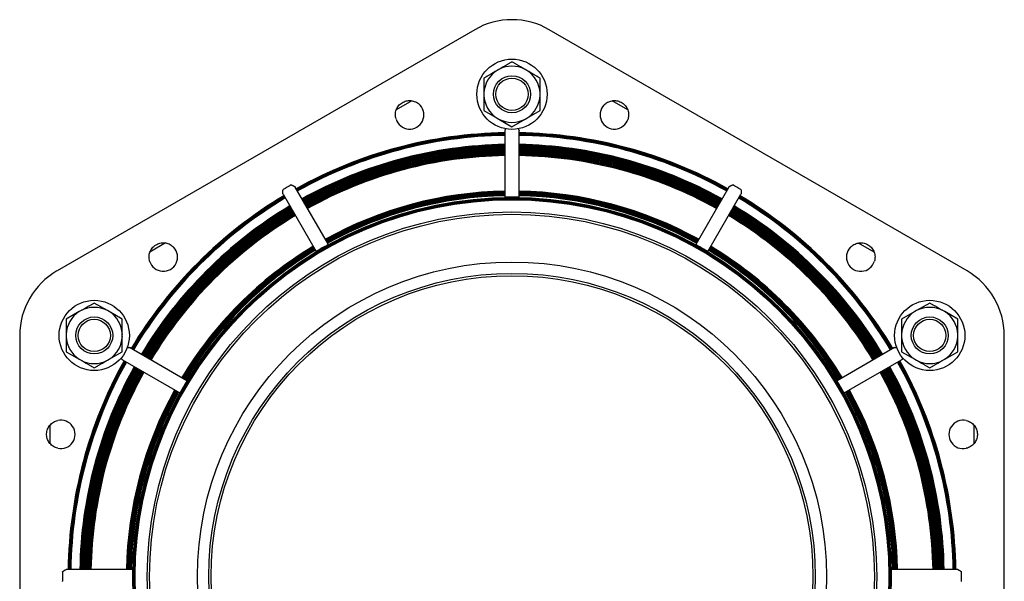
# Model space of a CAD drawing. Header units: millimetres. Extents: x -128 to 4212, y -144 to 1128.
# Tile 2 of 12: x -128 to 292, y 365 to 605. Entities that reach past the tile are written whole.
import ezdxf

# ---------------------------------------------------------------- set-up
doc = ezdxf.new("R2010")
doc.units = ezdxf.units.MM
doc.layers.add('DETAIL', color=2, linetype='Continuous')

msp = doc.modelspace()

# ---------------------------------------------------------------- linework, layer by layer
at = {"layer": 'DETAIL'}
for p, q in [((66.34, 600.47), (-112.06, 497.48)), ((276.58, 497.46), (98.18, 600.47)), ((76.63, 583.51), (75.87, 583.07)), ((88.63, 583.07), (87.87, 583.51)), ((70.26, 579.82), (70.26, 573.34)), ((94.25, 573.34), (94.25, 579.82)), ((70.26, 573.34), (70.26, 572.46)), ((70.26, 572.46), (70.26, 565.97)), ((94.25, 572.46), (94.25, 573.34)), ((94.25, 565.97), (94.25, 572.46)), ((39.53, 570.12), (32.84, 566.26)), ((131.68, 566.25), (124.98, 570.12)), ((70.26, 565.97), (75.87, 562.73)), ((88.63, 562.73), (94.25, 565.97)), ((75.87, 562.73), (76.63, 562.29)), ((76.63, 562.29), (82.25, 559.05)), ((82.25, 559.05), (87.87, 562.29)), ((87.87, 562.29), (88.63, 562.73)), ((79.26, 557.27), (79.26, 528.97)), ((85.26, 528.97), (85.26, 557.27)), ((-15.53, 530.27), (-1.38, 505.76)), ((3.82, 508.76), (-10.33, 533.27)), ((174.85, 533.27), (160.7, 508.75)), ((165.89, 505.75), (180.04, 530.27)), ((-65.67, 509.38), (-72.38, 505.51)), ((236.89, 505.51), (230.2, 509.37)), ((-90.53, 480.51), (-96.15, 483.75)), ((260.65, 483.75), (255.04, 480.51)), ((-102.53, 480.07), (-108.14, 476.82)), ((-101.77, 480.51), (-102.53, 480.07)), ((-89.77, 480.07), (-90.53, 480.51)), ((-84.16, 476.82), (-89.77, 480.07)), ((254.28, 480.07), (248.66, 476.82)), ((255.04, 480.51), (254.28, 480.07)), ((267.03, 480.07), (266.27, 480.51)), ((272.65, 476.82), (267.03, 480.07)), ((-108.14, 476.82), (-108.14, 470.34)), ((-84.16, 470.34), (-84.16, 476.82)), ((248.66, 476.82), (248.66, 470.34)), ((272.65, 470.34), (272.65, 476.82)), ((-127.98, 469.91), (-127.99, 263.91)), ((-108.14, 470.34), (-108.14, 469.46)), ((-108.14, 469.46), (-108.14, 462.97)), ((-84.16, 469.46), (-84.16, 470.34)), ((-84.16, 462.97), (-84.16, 469.46)), ((248.66, 470.34), (248.66, 469.46)), ((248.66, 469.46), (248.66, 462.97)), ((272.65, 469.46), (272.65, 470.34)), ((272.65, 462.97), (272.65, 469.46)), ((292.49, 263.89), (292.5, 469.89)), ((-108.14, 462.97), (-102.53, 459.73)), ((-89.77, 459.73), (-84.16, 462.97)), ((-56.6, 450.54), (-81.11, 464.69)), ((245.63, 464.68), (221.11, 450.53)), ((248.66, 462.97), (254.28, 459.73)), ((267.03, 459.73), (272.65, 462.97)), ((-102.53, 459.73), (-101.77, 459.29)), ((-90.53, 459.29), (-89.77, 459.73)), ((-84.11, 459.5), (-59.6, 445.34)), ((224.11, 445.33), (248.63, 459.48)), ((254.28, 459.73), (255.04, 459.29)), ((266.27, 459.29), (267.03, 459.73)), ((-115.11, 431.51), (-115.11, 423.79)), ((279.61, 423.76), (279.61, 431.5)), ((-79.82, 369.91), (-108.12, 369.91)), ((272.63, 369.89), (244.32, 369.89))]:
    msp.add_line(p, q, dxfattribs=at)
at = {"layer": 'DETAIL', "flags": 128}
for points in [[(82.25, 586.75), (81.99, 586.6), (81.74, 586.45), (81.49, 586.31), (81.24, 586.17), (81, 586.02), (80.75, 585.88), (80.51, 585.75), (80.27, 585.61), (80.04, 585.47), (79.8, 585.34), (79.57, 585.2), (79.34, 585.07), (79.11, 584.94), (78.88, 584.8), (78.66, 584.67), (78.43, 584.54), (78.2, 584.41), (77.98, 584.28), (77.75, 584.15), (77.53, 584.02), (77.31, 583.89), (77.08, 583.76), (76.86, 583.64), (76.63, 583.51)], [(87.87, 583.51), (87.64, 583.64), (87.42, 583.76), (87.2, 583.89), (86.97, 584.02), (86.75, 584.15), (86.52, 584.28), (86.3, 584.41), (86.07, 584.54), (85.85, 584.67), (85.62, 584.8), (85.39, 584.94), (85.16, 585.07), (84.93, 585.2), (84.7, 585.34), (84.46, 585.47), (84.23, 585.61), (83.99, 585.75), (83.75, 585.88), (83.51, 586.02), (83.26, 586.17), (83.01, 586.31), (82.76, 586.45), (82.51, 586.6), (82.25, 586.75)], [(75.87, 583.07), (75.65, 582.94), (75.43, 582.81), (75.2, 582.68), (74.98, 582.55), (74.75, 582.42), (74.53, 582.29), (74.3, 582.16), (74.08, 582.03), (73.85, 581.9), (73.63, 581.77), (73.4, 581.64), (73.17, 581.5), (72.94, 581.37), (72.7, 581.24), (72.47, 581.1), (72.23, 580.97), (72, 580.83), (71.76, 580.69), (71.51, 580.55), (71.27, 580.41), (71.02, 580.26), (70.77, 580.12), (70.51, 579.97), (70.26, 579.82)], [(94.25, 579.82), (93.99, 579.97), (93.73, 580.12), (93.48, 580.26), (93.24, 580.41), (92.99, 580.55), (92.75, 580.69), (92.51, 580.83), (92.27, 580.97), (92.03, 581.1), (91.8, 581.24), (91.57, 581.37), (91.34, 581.5), (91.11, 581.64), (90.88, 581.77), (90.65, 581.9), (90.42, 582.03), (90.2, 582.16), (89.97, 582.29), (89.75, 582.42), (89.53, 582.55), (89.3, 582.68), (89.08, 582.81), (88.85, 582.94), (88.63, 583.07)], [(32.72, 562.33), (32.59, 562.81), (32.5, 563.3), (32.46, 563.8), (32.45, 564.3), (32.49, 564.79), (32.56, 565.28), (32.68, 565.76), (32.83, 566.23), (33.02, 566.69), (33.25, 567.12), (33.51, 567.54), (33.8, 567.94), (34.13, 568.31), (34.49, 568.66), (34.87, 568.98), (35.29, 569.26), (35.72, 569.51), (36.17, 569.72), (36.64, 569.9), (37.12, 570.03), (37.6, 570.13), (38.1, 570.18), (38.59, 570.2), (39.08, 570.18), (39.57, 570.11), (40.06, 570.01), (40.53, 569.87), (40.99, 569.69), (41.43, 569.47), (41.86, 569.22), (42.26, 568.93), (42.64, 568.61), (43, 568.26)], [(121.52, 568.26), (121.88, 568.61), (122.26, 568.93), (122.67, 569.22), (123.1, 569.47), (123.54, 569.69), (124, 569.87), (124.48, 570.01), (124.96, 570.11), (125.45, 570.18), (125.94, 570.2), (126.44, 570.18), (126.93, 570.12), (127.42, 570.03), (127.89, 569.89), (128.36, 569.71), (128.81, 569.5), (129.25, 569.25), (129.66, 568.97), (130.04, 568.65), (130.4, 568.3), (130.72, 567.93), (131.02, 567.53), (131.28, 567.11), (131.5, 566.67), (131.7, 566.21), (131.85, 565.74), (131.96, 565.26), (132.04, 564.77), (132.07, 564.28), (132.06, 563.79), (132.02, 563.29), (131.93, 562.8), (131.8, 562.32)], [(79.26, 557.27), (79.26, 557.3), (79.26, 557.33), (79.27, 557.35), (79.27, 557.38), (79.28, 557.41), (79.29, 557.44), (79.3, 557.47), (79.31, 557.5), (79.32, 557.53), (79.34, 557.57), (79.35, 557.6), (79.37, 557.64), (79.39, 557.67), (79.41, 557.71), (79.43, 557.75), (79.45, 557.79), (79.47, 557.82), (79.49, 557.87), (79.52, 557.91), (79.54, 557.95), (79.57, 557.99), (79.6, 558.04), (79.63, 558.08), (79.65, 558.13)], [(84.86, 558.13), (84.89, 558.08), (84.92, 558.04), (84.95, 558), (84.97, 557.95), (85, 557.91), (85.03, 557.87), (85.05, 557.83), (85.07, 557.79), (85.09, 557.75), (85.11, 557.71), (85.13, 557.67), (85.15, 557.64), (85.17, 557.6), (85.18, 557.57), (85.2, 557.53), (85.21, 557.5), (85.22, 557.47), (85.23, 557.44), (85.24, 557.41), (85.25, 557.38), (85.25, 557.35), (85.26, 557.33), (85.26, 557.3), (85.26, 557.27)], [(-12.01, 534.17), (-11.98, 534.18), (-11.95, 534.18), (-11.91, 534.18), (-11.87, 534.16), (-11.81, 534.14), (-11.75, 534.12), (-11.68, 534.09), (-11.61, 534.06), (-11.54, 534.03), (-11.45, 533.99), (-11.36, 533.95), (-11.27, 533.9), (-11.18, 533.85), (-11.08, 533.8), (-10.98, 533.75), (-10.89, 533.7), (-10.79, 533.65), (-10.7, 533.59), (-10.62, 533.54), (-10.54, 533.49), (-10.48, 533.43), (-10.42, 533.38), (-10.37, 533.33), (-10.33, 533.27)], [(174.85, 533.27), (174.88, 533.32), (174.93, 533.37), (174.99, 533.42), (175.05, 533.47), (175.13, 533.52), (175.21, 533.58), (175.29, 533.63), (175.38, 533.68), (175.47, 533.73), (175.57, 533.78), (175.66, 533.83), (175.75, 533.87), (175.84, 533.92), (175.93, 533.96), (176.02, 534), (176.1, 534.04), (176.18, 534.07), (176.25, 534.1), (176.31, 534.13), (176.37, 534.15), (176.42, 534.16), (176.46, 534.17), (176.5, 534.17), (176.52, 534.17)], [(-15.53, 530.27), (-15.56, 530.33), (-15.58, 530.41), (-15.59, 530.49), (-15.61, 530.58), (-15.61, 530.67), (-15.62, 530.78), (-15.62, 530.88), (-15.62, 530.99), (-15.62, 531.11), (-15.61, 531.23), (-15.6, 531.35), (-15.6, 531.46), (-15.59, 531.57), (-15.58, 531.67), (-15.57, 531.76), (-15.56, 531.84), (-15.55, 531.91), (-15.54, 531.97), (-15.54, 532.02), (-15.53, 532.07), (-15.51, 532.11), (-15.5, 532.14), (-15.49, 532.16), (-15.47, 532.17)], [(179.99, 532.17), (180.01, 532.15), (180.02, 532.12), (180.04, 532.09), (180.05, 532.04), (180.06, 531.98), (180.07, 531.92), (180.08, 531.85), (180.08, 531.77), (180.09, 531.68), (180.1, 531.59), (180.11, 531.49), (180.12, 531.39), (180.12, 531.29), (180.13, 531.18), (180.13, 531.07), (180.14, 530.96), (180.14, 530.85), (180.14, 530.75), (180.13, 530.65), (180.12, 530.56), (180.11, 530.47), (180.09, 530.39), (180.07, 530.32), (180.04, 530.27)], [(80.26, 528.93), (80.2, 528.93), (80.13, 528.93), (80.07, 528.93), (80, 528.93), (79.94, 528.93), (79.88, 528.93), (79.82, 528.93), (79.76, 528.94), (79.7, 528.94), (79.65, 528.94), (79.6, 528.94), (79.55, 528.94), (79.51, 528.94), (79.47, 528.94), (79.43, 528.95), (79.39, 528.95), (79.36, 528.95), (79.33, 528.95), (79.31, 528.96), (79.29, 528.96), (79.28, 528.96), (79.27, 528.97), (79.26, 528.97), (79.26, 528.97)], [(85.26, 528.97), (85.26, 528.97), (85.25, 528.97), (85.24, 528.96), (85.23, 528.96), (85.21, 528.96), (85.18, 528.95), (85.16, 528.95), (85.12, 528.95), (85.09, 528.95), (85.05, 528.94), (85.01, 528.94), (84.97, 528.94), (84.92, 528.94), (84.87, 528.94), (84.82, 528.94), (84.76, 528.93), (84.7, 528.93), (84.64, 528.93), (84.58, 528.93), (84.52, 528.93), (84.45, 528.93), (84.39, 528.93), (84.32, 528.93), (84.26, 528.93)], [(-72.5, 501.59), (-72.62, 502.07), (-72.71, 502.56), (-72.76, 503.06), (-72.76, 503.56), (-72.73, 504.05), (-72.65, 504.54), (-72.54, 505.02), (-72.38, 505.49), (-72.19, 505.95), (-71.97, 506.39), (-71.7, 506.8), (-71.41, 507.2), (-71.08, 507.58), (-70.72, 507.92), (-70.34, 508.24), (-69.93, 508.52), (-69.49, 508.77), (-69.04, 508.99), (-68.57, 509.16), (-68.09, 509.29), (-67.61, 509.39), (-67.12, 509.44), (-66.62, 509.46), (-66.13, 509.44), (-65.64, 509.38), (-65.16, 509.27), (-64.68, 509.13), (-64.22, 508.95), (-63.78, 508.73), (-63.35, 508.48), (-62.95, 508.19), (-62.57, 507.87), (-62.21, 507.52)], [(226.73, 507.51), (227.08, 507.86), (227.47, 508.18), (227.87, 508.47), (228.3, 508.73), (228.75, 508.94), (229.21, 509.12), (229.68, 509.26), (230.17, 509.37), (230.65, 509.43), (231.15, 509.45), (231.64, 509.43), (232.13, 509.38), (232.62, 509.28), (233.1, 509.14), (233.57, 508.97), (234.02, 508.75), (234.45, 508.5), (234.86, 508.22), (235.25, 507.9), (235.6, 507.55), (235.93, 507.18), (236.22, 506.78), (236.48, 506.36), (236.71, 505.92), (236.9, 505.47), (237.05, 505), (237.17, 504.52), (237.24, 504.03), (237.28, 503.53), (237.27, 503.04), (237.22, 502.54), (237.14, 502.06), (237.01, 501.58)], [(-0.49, 506.23), (-0.55, 506.2), (-0.6, 506.16), (-0.66, 506.13), (-0.71, 506.1), (-0.77, 506.07), (-0.82, 506.04), (-0.88, 506.01), (-0.93, 505.98), (-0.98, 505.95), (-1.02, 505.93), (-1.07, 505.9), (-1.11, 505.88), (-1.15, 505.86), (-1.18, 505.84), (-1.22, 505.82), (-1.25, 505.81), (-1.28, 505.8), (-1.3, 505.78), (-1.32, 505.77), (-1.34, 505.77), (-1.36, 505.76), (-1.37, 505.76), (-1.37, 505.76), (-1.38, 505.76)], [(3.82, 508.76), (3.82, 508.76), (3.82, 508.75), (3.81, 508.74), (3.8, 508.73), (3.78, 508.72), (3.76, 508.71), (3.74, 508.69), (3.71, 508.67), (3.69, 508.65), (3.65, 508.63), (3.62, 508.61), (3.58, 508.59), (3.54, 508.56), (3.5, 508.54), (3.45, 508.51), (3.41, 508.48), (3.36, 508.45), (3.3, 508.42), (3.25, 508.39), (3.2, 508.36), (3.14, 508.32), (3.08, 508.29), (3.03, 508.26), (2.97, 508.23)], [(161.54, 508.22), (161.49, 508.25), (161.43, 508.29), (161.38, 508.32), (161.32, 508.35), (161.27, 508.38), (161.21, 508.41), (161.16, 508.44), (161.11, 508.47), (161.06, 508.5), (161.02, 508.53), (160.97, 508.56), (160.93, 508.58), (160.9, 508.6), (160.86, 508.63), (160.83, 508.65), (160.8, 508.67), (160.78, 508.68), (160.75, 508.7), (160.73, 508.71), (160.72, 508.73), (160.71, 508.74), (160.7, 508.74), (160.7, 508.75), (160.7, 508.75)], [(165.89, 505.75), (165.89, 505.75), (165.88, 505.75), (165.87, 505.76), (165.86, 505.76), (165.84, 505.77), (165.82, 505.78), (165.79, 505.79), (165.76, 505.8), (165.73, 505.82), (165.7, 505.83), (165.66, 505.85), (165.62, 505.87), (165.58, 505.9), (165.54, 505.92), (165.49, 505.94), (165.44, 505.97), (165.39, 506), (165.34, 506.03), (165.28, 506.06), (165.23, 506.09), (165.17, 506.13), (165.12, 506.16), (165.06, 506.19), (165.01, 506.22)], [(-96.15, 483.75), (-96.41, 483.6), (-96.66, 483.45), (-96.91, 483.31), (-97.16, 483.17), (-97.41, 483.02), (-97.65, 482.88), (-97.89, 482.75), (-98.13, 482.61), (-98.36, 482.47), (-98.6, 482.34), (-98.83, 482.2), (-99.06, 482.07), (-99.29, 481.94), (-99.52, 481.8), (-99.75, 481.67), (-99.97, 481.54), (-100.2, 481.41), (-100.42, 481.28), (-100.65, 481.15), (-100.87, 481.02), (-101.09, 480.89), (-101.32, 480.76), (-101.54, 480.64), (-101.77, 480.51)], [(266.27, 480.51), (266.05, 480.64), (265.82, 480.76), (265.6, 480.89), (265.37, 481.02), (265.15, 481.15), (264.93, 481.28), (264.7, 481.41), (264.47, 481.54), (264.25, 481.67), (264.02, 481.8), (263.79, 481.94), (263.56, 482.07), (263.33, 482.2), (263.1, 482.34), (262.87, 482.47), (262.63, 482.61), (262.39, 482.75), (262.15, 482.88), (261.91, 483.02), (261.66, 483.17), (261.42, 483.31), (261.16, 483.45), (260.91, 483.6), (260.65, 483.75)], [(-82.05, 464.78), (-82.01, 464.78), (-81.96, 464.78), (-81.91, 464.78), (-81.86, 464.78), (-81.82, 464.78), (-81.77, 464.78), (-81.73, 464.79), (-81.68, 464.78), (-81.64, 464.78), (-81.59, 464.78), (-81.55, 464.78), (-81.51, 464.78), (-81.47, 464.78), (-81.43, 464.77), (-81.39, 464.77), (-81.35, 464.76), (-81.32, 464.76), (-81.28, 464.75), (-81.25, 464.74), (-81.22, 464.74), (-81.19, 464.73), (-81.16, 464.72), (-81.14, 464.7), (-81.11, 464.69)], [(245.63, 464.68), (245.65, 464.69), (245.68, 464.7), (245.7, 464.71), (245.73, 464.72), (245.76, 464.73), (245.8, 464.74), (245.83, 464.74), (245.86, 464.75), (245.9, 464.75), (245.94, 464.76), (245.98, 464.76), (246.02, 464.76), (246.06, 464.77), (246.1, 464.77), (246.14, 464.77), (246.19, 464.77), (246.23, 464.77), (246.28, 464.77), (246.32, 464.77), (246.37, 464.77), (246.42, 464.77), (246.46, 464.77), (246.51, 464.76), (246.56, 464.76)], [(-101.77, 459.29), (-101.54, 459.16), (-101.32, 459.03), (-101.09, 458.9), (-100.87, 458.77), (-100.65, 458.65), (-100.42, 458.52), (-100.2, 458.39), (-99.97, 458.26), (-99.75, 458.12), (-99.52, 457.99), (-99.29, 457.86), (-99.06, 457.73), (-98.83, 457.6), (-98.6, 457.46), (-98.36, 457.33), (-98.13, 457.19), (-97.89, 457.05), (-97.65, 456.91), (-97.41, 456.77), (-97.16, 456.63), (-96.91, 456.49), (-96.66, 456.34), (-96.41, 456.2), (-96.15, 456.05)], [(-96.15, 456.05), (-95.89, 456.2), (-95.64, 456.34), (-95.39, 456.49), (-95.14, 456.63), (-94.89, 456.77), (-94.65, 456.91), (-94.41, 457.05), (-94.17, 457.19), (-93.94, 457.33), (-93.7, 457.46), (-93.47, 457.6), (-93.24, 457.73), (-93.01, 457.86), (-92.78, 457.99), (-92.55, 458.12), (-92.33, 458.26), (-92.1, 458.39), (-91.88, 458.52), (-91.65, 458.65), (-91.43, 458.77), (-91.2, 458.9), (-90.98, 459.03), (-90.76, 459.16), (-90.53, 459.29)], [(-84.11, 459.5), (-84.14, 459.51), (-84.16, 459.53), (-84.18, 459.55), (-84.21, 459.57), (-84.23, 459.59), (-84.25, 459.61), (-84.27, 459.64), (-84.3, 459.67), (-84.32, 459.7), (-84.34, 459.73), (-84.36, 459.76), (-84.39, 459.79), (-84.41, 459.83), (-84.43, 459.87), (-84.46, 459.9), (-84.48, 459.94), (-84.5, 459.98), (-84.52, 460.02), (-84.55, 460.06), (-84.57, 460.1), (-84.59, 460.14), (-84.61, 460.18), (-84.63, 460.22), (-84.65, 460.26)], [(249.17, 460.25), (249.15, 460.21), (249.12, 460.17), (249.1, 460.13), (249.08, 460.09), (249.06, 460.04), (249.04, 460), (249.01, 459.96), (248.99, 459.93), (248.97, 459.89), (248.94, 459.85), (248.92, 459.81), (248.9, 459.78), (248.88, 459.75), (248.85, 459.71), (248.83, 459.68), (248.81, 459.65), (248.78, 459.63), (248.76, 459.6), (248.74, 459.57), (248.72, 459.55), (248.69, 459.53), (248.67, 459.51), (248.65, 459.5), (248.63, 459.48)], [(255.04, 459.29), (255.26, 459.16), (255.48, 459.03), (255.71, 458.9), (255.93, 458.77), (256.16, 458.65), (256.38, 458.52), (256.61, 458.39), (256.83, 458.26), (257.06, 458.12), (257.28, 457.99), (257.51, 457.86), (257.74, 457.73), (257.97, 457.6), (258.21, 457.46), (258.44, 457.33), (258.68, 457.19), (258.91, 457.05), (259.15, 456.91), (259.4, 456.77), (259.64, 456.63), (259.89, 456.49), (260.14, 456.34), (260.4, 456.2), (260.65, 456.05)], [(260.65, 456.05), (260.91, 456.2), (261.16, 456.34), (261.42, 456.49), (261.66, 456.63), (261.91, 456.77), (262.15, 456.91), (262.39, 457.05), (262.63, 457.19), (262.87, 457.33), (263.1, 457.46), (263.33, 457.6), (263.56, 457.73), (263.79, 457.86), (264.02, 457.99), (264.25, 458.12), (264.47, 458.26), (264.7, 458.39), (264.93, 458.52), (265.15, 458.65), (265.37, 458.77), (265.6, 458.9), (265.82, 459.03), (266.05, 459.16), (266.27, 459.29)], [(-56.6, 450.54), (-56.6, 450.54), (-56.6, 450.53), (-56.61, 450.52), (-56.61, 450.5), (-56.62, 450.49), (-56.63, 450.46), (-56.64, 450.44), (-56.65, 450.41), (-56.67, 450.38), (-56.68, 450.35), (-56.7, 450.31), (-56.72, 450.27), (-56.74, 450.23), (-56.77, 450.19), (-56.79, 450.14), (-56.82, 450.09), (-56.85, 450.04), (-56.88, 449.99), (-56.91, 449.93), (-56.94, 449.88), (-56.97, 449.82), (-57.01, 449.77), (-57.04, 449.71), (-57.07, 449.66)], [(221.58, 449.64), (221.55, 449.7), (221.52, 449.75), (221.49, 449.81), (221.45, 449.86), (221.42, 449.92), (221.39, 449.97), (221.36, 450.03), (221.33, 450.08), (221.3, 450.13), (221.28, 450.17), (221.26, 450.22), (221.23, 450.26), (221.21, 450.3), (221.19, 450.33), (221.18, 450.37), (221.16, 450.4), (221.15, 450.43), (221.14, 450.45), (221.13, 450.47), (221.12, 450.49), (221.12, 450.51), (221.11, 450.52), (221.11, 450.52), (221.11, 450.53)], [(-59.07, 446.19), (-59.1, 446.14), (-59.13, 446.08), (-59.17, 446.02), (-59.2, 445.97), (-59.23, 445.91), (-59.26, 445.86), (-59.29, 445.81), (-59.32, 445.76), (-59.35, 445.71), (-59.38, 445.66), (-59.41, 445.62), (-59.43, 445.58), (-59.45, 445.54), (-59.48, 445.51), (-59.5, 445.48), (-59.52, 445.45), (-59.53, 445.42), (-59.55, 445.4), (-59.56, 445.38), (-59.58, 445.37), (-59.59, 445.36), (-59.59, 445.35), (-59.6, 445.34), (-59.6, 445.34)], [(224.11, 445.33), (224.11, 445.33), (224.1, 445.34), (224.1, 445.34), (224.09, 445.35), (224.07, 445.37), (224.06, 445.39), (224.04, 445.41), (224.03, 445.44), (224.01, 445.47), (223.99, 445.5), (223.96, 445.53), (223.94, 445.57), (223.92, 445.61), (223.89, 445.65), (223.86, 445.7), (223.83, 445.74), (223.8, 445.79), (223.77, 445.85), (223.74, 445.9), (223.71, 445.96), (223.68, 446.01), (223.65, 446.07), (223.61, 446.12), (223.58, 446.18)], [(-111.76, 421.71), (-112.24, 421.85), (-112.71, 422.02), (-113.17, 422.22), (-113.6, 422.47), (-114.01, 422.75), (-114.4, 423.06), (-114.76, 423.4), (-115.09, 423.76), (-115.38, 424.15), (-115.65, 424.57), (-115.88, 425.01), (-116.08, 425.46), (-116.24, 425.93), (-116.36, 426.42), (-116.44, 426.91), (-116.48, 427.41), (-116.48, 427.91), (-116.44, 428.4), (-116.36, 428.9), (-116.23, 429.38), (-116.07, 429.85), (-115.87, 430.3), (-115.64, 430.74), (-115.38, 431.15), (-115.08, 431.55), (-114.75, 431.91), (-114.39, 432.25), (-114, 432.56), (-113.59, 432.84), (-113.16, 433.08), (-112.71, 433.29), (-112.24, 433.46), (-111.76, 433.59)], [(276.27, 433.57), (276.75, 433.44), (277.22, 433.27), (277.68, 433.06), (278.11, 432.81), (278.52, 432.54), (278.91, 432.23), (279.26, 431.89), (279.59, 431.52), (279.89, 431.13), (280.16, 430.71), (280.39, 430.28), (280.59, 429.82), (280.75, 429.35), (280.87, 428.87), (280.95, 428.38), (280.99, 427.88), (280.99, 427.38), (280.95, 426.88), (280.87, 426.39), (280.74, 425.91), (280.58, 425.44), (280.38, 424.98), (280.15, 424.55), (279.88, 424.13), (279.58, 423.74), (279.25, 423.37), (278.9, 423.03), (278.51, 422.72), (278.1, 422.45), (277.67, 422.2), (277.22, 422), (276.75, 421.83), (276.27, 421.7)], [(-109.74, 368.91), (-109.74, 368.93), (-109.72, 368.96), (-109.71, 368.98), (-109.68, 369.01), (-109.65, 369.04), (-109.6, 369.07), (-109.55, 369.11), (-109.49, 369.16), (-109.41, 369.22), (-109.33, 369.27), (-109.24, 369.34), (-109.15, 369.4), (-109.05, 369.46), (-108.95, 369.53), (-108.85, 369.59), (-108.75, 369.66), (-108.65, 369.71), (-108.56, 369.76), (-108.47, 369.8), (-108.39, 369.84), (-108.32, 369.87), (-108.25, 369.89), (-108.18, 369.9), (-108.12, 369.91)], [(-79.82, 369.91), (-79.82, 369.9), (-79.81, 369.9), (-79.81, 369.89), (-79.81, 369.87), (-79.81, 369.85), (-79.8, 369.83), (-79.8, 369.8), (-79.8, 369.77), (-79.8, 369.74), (-79.79, 369.7), (-79.79, 369.66), (-79.79, 369.61), (-79.79, 369.57), (-79.79, 369.52), (-79.79, 369.46), (-79.78, 369.41), (-79.78, 369.35), (-79.78, 369.29), (-79.78, 369.23), (-79.78, 369.16), (-79.78, 369.1), (-79.78, 369.03), (-79.78, 368.97), (-79.78, 368.91)], [(244.29, 368.89), (244.29, 368.96), (244.29, 369.02), (244.29, 369.08), (244.29, 369.15), (244.29, 369.21), (244.29, 369.27), (244.29, 369.34), (244.29, 369.39), (244.29, 369.45), (244.29, 369.5), (244.29, 369.55), (244.29, 369.6), (244.29, 369.64), (244.3, 369.68), (244.3, 369.72), (244.3, 369.76), (244.3, 369.79), (244.31, 369.82), (244.31, 369.84), (244.31, 369.86), (244.32, 369.87), (244.32, 369.88), (244.32, 369.89), (244.32, 369.89)], [(272.63, 369.89), (272.68, 369.89), (272.73, 369.88), (272.79, 369.86), (272.85, 369.84), (272.91, 369.82), (272.98, 369.79), (273.05, 369.75), (273.12, 369.71), (273.2, 369.67), (273.28, 369.62), (273.36, 369.57), (273.45, 369.52), (273.53, 369.46), (273.62, 369.4), (273.71, 369.34), (273.8, 369.28), (273.89, 369.21), (273.98, 369.15), (274.05, 369.1), (274.12, 369.05), (274.17, 369), (274.21, 368.96), (274.24, 368.93), (274.24, 368.89)], [(-109.73, 364.87), (-109.74, 364.91)]]:
    msp.add_lwpolyline(points, dxfattribs=at)
at = {"layer": 'DETAIL'}
for centre, radius in [((82.25, 572.9), 15), ((82.25, 572.9), 7.9), ((82.25, 572.9), 6.9), ((82.25, 366.9), 161.94), ((82.25, 366.9), 161.91), ((82.25, 366.9), 161.85), ((82.25, 366.9), 161.75), ((82.25, 366.9), 161.63), ((82.25, 366.9), 161.48), ((82.25, 366.9), 161.31), ((82.25, 366.9), 161.13), ((82.25, 366.9), 160.94), ((82.25, 366.9), 155.75), ((82.25, 366.9), 154.75), ((82.25, 366.9), 134.35), ((82.25, 366.9), 129.5), ((82.25, 366.9), 128.5), ((-96.15, 469.9), 15), ((260.65, 469.9), 15), ((-96.15, 469.9), 7.9), ((-96.15, 469.9), 6.9), ((260.65, 469.9), 7.9), ((260.65, 469.9), 6.9)]:
    msp.add_circle(centre, radius, dxfattribs=at)
for centre, radius, start, end in [((82.26, 572.9), 31.84, 59.9969, 119.998), ((82.25, 572.9), 12, 62.0956, 117.9044), ((82.25, 572.9), 12, 122.0956, 177.9044), ((82.25, 572.9), 12, 2.0956, 57.9044), ((82.25, 572.9), 12, 182.0956, 237.9044), ((82.25, 572.9), 12, 302.0956, 357.9044), ((38.54, 564.11), 6.09, 197.0471, 42.9479), ((125.98, 564.11), 6.09, 137.0471, 342.9479), ((82.25, 572.9), 12, 242.0956, 297.9044), ((82.25, 366.9), 189.59, 90.9041, 119.0909), ((82.25, 366.9), 189.31, 90.9055, 119.0895), ((82.25, 366.9), 189.06, 90.9067, 119.0883), ((82.25, 366.9), 188.84, 90.9077, 119.0872), ((82.25, 366.9), 188.67, 90.9086, 119.0864), ((82.25, 366.9), 188.54, 90.9092, 119.0858), ((82.25, 366.9), 188.46, 90.9096, 119.0854), ((82.25, 366.9), 188.46, 90.9096, 119.0854), ((82.25, 366.9), 189.59, 60.9041, 89.0909), ((82.25, 366.9), 189.31, 60.9055, 89.0895), ((82.25, 366.9), 189.06, 60.9067, 89.0883), ((82.25, 366.9), 188.84, 60.9077, 89.0872), ((82.25, 366.9), 188.67, 60.9086, 89.0864), ((82.25, 366.9), 188.54, 60.9092, 89.0858), ((82.25, 366.9), 188.46, 60.9096, 89.0854), ((82.25, 366.9), 188.46, 60.9096, 89.0854), ((82.25, 366.9), 184.58, 90.9287, 119.0662), ((82.25, 366.9), 184.48, 90.9293, 119.0657), ((82.25, 366.9), 184.31, 90.9301, 119.0648), ((82.25, 366.9), 184.08, 90.9313, 119.0637), ((82.25, 366.9), 184.58, 60.9287, 89.0662), ((82.25, 366.9), 184.48, 60.9293, 89.0657), ((82.25, 366.9), 184.31, 60.9301, 89.0648), ((82.25, 366.9), 184.08, 60.9313, 89.0637), ((82.25, 366.9), 183.81, 90.9327, 119.0623), ((82.25, 366.9), 183.49, 90.9343, 119.0607), ((82.25, 366.9), 183.12, 90.9362, 119.0588), ((82.25, 366.9), 182.73, 90.9382, 119.0568), ((82.25, 366.9), 182.31, 90.9403, 119.0546), ((82.25, 366.9), 181.88, 90.9426, 119.0524), ((82.25, 366.9), 181.63, 90.9439, 119.0511), ((82.25, 366.9), 181.44, 90.9449, 119.0501), ((82.25, 366.9), 181.01, 90.9471, 119.0478), ((82.25, 366.9), 180.59, 90.9493, 119.0456), ((82.25, 366.9), 180.19, 90.9515, 119.0435), ((82.25, 366.9), 179.82, 90.9534, 119.0416), ((82.25, 366.9), 183.81, 60.9327, 89.0623), ((82.25, 366.9), 183.49, 60.9343, 89.0607), ((82.25, 366.9), 183.12, 60.9362, 89.0588), ((82.25, 366.9), 182.73, 60.9382, 89.0568), ((82.25, 366.9), 182.31, 60.9403, 89.0546), ((82.25, 366.9), 181.88, 60.9426, 89.0524), ((82.25, 366.9), 181.63, 60.9439, 89.0511), ((82.25, 366.9), 181.44, 60.9449, 89.0501), ((82.25, 366.9), 181.01, 60.9471, 89.0478), ((82.25, 366.9), 180.59, 60.9493, 89.0456), ((82.25, 366.9), 180.19, 60.9515, 89.0435), ((82.25, 366.9), 179.82, 60.9534, 89.0416), ((82.25, 366.9), 192, 119.4007, 120.5943), ((82.25, 366.9), 192, 59.4007, 60.5943), ((82.25, 366.9), 164.66, 91.0414, 118.9536), ((82.25, 366.9), 164.25, 91.0441, 118.9509), ((82.25, 366.9), 163.87, 91.0465, 118.9485), ((82.25, 366.9), 163.54, 91.0486, 118.9464), ((82.25, 366.9), 163.26, 91.0504, 118.9446), ((82.25, 366.9), 163.03, 91.0519, 118.9431), ((82.25, 366.9), 164.66, 61.0414, 88.9536), ((82.25, 366.9), 164.25, 61.0441, 88.9509), ((82.25, 366.9), 163.87, 61.0465, 88.9485), ((82.25, 366.9), 163.54, 61.0486, 88.9464), ((82.25, 366.9), 163.26, 61.0504, 88.9446), ((82.25, 366.9), 163.03, 61.0519, 88.9431), ((82.25, 366.9), 189.59, 120.9041, 149.0909), ((82.25, 366.9), 189.31, 120.9055, 149.0895), ((82.25, 366.9), 189.06, 120.9067, 149.0883), ((82.25, 366.9), 188.84, 120.9077, 149.0872), ((82.25, 366.9), 188.67, 120.9086, 149.0864), ((82.25, 366.9), 188.54, 120.9092, 149.0858), ((82.25, 366.9), 188.46, 120.9096, 149.0854), ((82.25, 366.9), 188.46, 120.9096, 149.0854), ((82.25, 366.9), 162.85, 91.053, 118.942), ((82.25, 366.9), 162.74, 91.0538, 118.9412), ((82.25, 366.9), 162.68, 91.0542, 118.9408), ((82.25, 366.9), 162.05, 89.2903, 90.7047), ((82.25, 366.9), 162.85, 61.053, 88.942), ((82.25, 366.9), 162.74, 61.0538, 88.9412), ((82.25, 366.9), 162.68, 61.0542, 88.9408), ((82.25, 366.9), 188.46, 30.9096, 59.0854), ((82.25, 366.9), 188.46, 30.9096, 59.0854), ((82.25, 366.9), 188.54, 30.9092, 59.0858), ((82.25, 366.9), 188.67, 30.9086, 59.0864), ((82.25, 366.9), 188.84, 30.9077, 59.0872), ((82.25, 366.9), 189.06, 30.9067, 59.0883), ((82.25, 366.9), 189.31, 30.9055, 59.0895), ((82.25, 366.9), 189.59, 30.9041, 59.0909), ((82.25, 366.9), 184.58, 120.9287, 149.0662), ((82.25, 366.9), 184.48, 120.9293, 149.0657), ((82.25, 366.9), 184.31, 120.9301, 149.0648), ((82.25, 366.9), 184.08, 120.9313, 149.0637), ((82.25, 366.9), 183.81, 120.9327, 149.0623), ((82.25, 366.9), 183.49, 120.9343, 149.0607), ((82.25, 366.9), 183.12, 120.9362, 149.0588), ((82.25, 366.9), 182.73, 120.9382, 149.0568), ((82.25, 366.9), 182.31, 120.9403, 149.0546), ((82.25, 366.9), 181.88, 120.9426, 149.0524), ((82.25, 366.9), 181.63, 120.9439, 149.0511), ((82.25, 366.9), 181.44, 120.9449, 149.0501), ((82.25, 366.9), 181.01, 120.9471, 149.0478), ((82.25, 366.9), 180.59, 120.9493, 149.0456), ((82.25, 366.9), 180.19, 120.9515, 149.0435), ((82.25, 366.9), 180.19, 30.9515, 59.0435), ((82.25, 366.9), 180.59, 30.9493, 59.0456), ((82.25, 366.9), 181.01, 30.9471, 59.0478), ((82.25, 366.9), 181.44, 30.9449, 59.0501), ((82.25, 366.9), 181.63, 30.9439, 59.0511), ((82.25, 366.9), 181.88, 30.9426, 59.0524), ((82.25, 366.9), 182.31, 30.9403, 59.0546), ((82.25, 366.9), 182.73, 30.9382, 59.0568), ((82.25, 366.9), 183.12, 30.9362, 59.0588), ((82.25, 366.9), 183.49, 30.9343, 59.0607), ((82.25, 366.9), 183.81, 30.9327, 59.0623), ((82.25, 366.9), 184.08, 30.9313, 59.0637), ((82.25, 366.9), 184.31, 30.9301, 59.0648), ((82.25, 366.9), 184.48, 30.9293, 59.0657), ((82.25, 366.9), 184.58, 30.9287, 59.0662), ((82.25, 366.9), 179.82, 120.9534, 149.0416), ((82.25, 366.9), 179.82, 30.9534, 59.0416), ((-66.67, 503.37), 6.09, 197.0471, 42.9479), ((82.25, 366.9), 164.66, 121.0414, 148.9536), ((82.25, 366.9), 164.25, 121.0441, 148.9509), ((82.25, 366.9), 163.87, 121.0465, 148.9485), ((82.25, 366.9), 163.54, 121.0486, 148.9464), ((82.25, 366.9), 163.26, 121.0504, 148.9446), ((82.25, 366.9), 163.03, 121.0519, 148.9431), ((82.25, 366.9), 162.85, 121.053, 148.942), ((82.25, 366.9), 162.74, 121.0538, 148.9412), ((82.25, 366.9), 162.68, 121.0542, 148.9408), ((82.25, 366.9), 162.05, 119.2903, 120.7047), ((82.25, 366.9), 162.05, 59.2903, 60.7047), ((82.25, 366.9), 162.68, 31.0542, 58.9408), ((82.25, 366.9), 162.74, 31.0538, 58.9412), ((82.25, 366.9), 162.85, 31.053, 58.942), ((82.25, 366.9), 163.03, 31.0519, 58.9431), ((82.25, 366.9), 163.26, 31.0504, 58.9446), ((82.25, 366.9), 163.54, 31.0486, 58.9464), ((82.25, 366.9), 163.87, 31.0465, 58.9485), ((82.25, 366.9), 164.25, 31.0441, 58.9509), ((82.25, 366.9), 164.66, 31.0414, 58.9536), ((231.19, 503.36), 6.09, 137.0471, 342.9479), ((-96.15, 469.91), 31.84, 119.9969, 179.9976), ((260.66, 469.89), 31.84, 359.9969, 59.998), ((-96.15, 469.9), 12, 122.0956, 177.9044), ((-96.15, 469.9), 12, 62.0956, 117.9044), ((-96.15, 469.9), 12, 2.0956, 57.9044), ((260.65, 469.9), 12, 122.0956, 177.9044), ((260.65, 469.9), 12, 62.0956, 117.9044), ((260.65, 469.9), 12, 2.0956, 57.9044), ((-96.15, 469.9), 12, 182.0956, 237.9044), ((-96.15, 469.9), 12, 302.0956, 357.9044), ((260.65, 469.9), 12, 182.0956, 237.9044), ((260.65, 469.9), 12, 302.0956, 357.9044), ((82.25, 366.9), 189.59, 150.9041, 179.0909), ((82.25, 366.9), 189.31, 150.9055, 179.0895), ((82.25, 366.9), 189.06, 150.9067, 179.0883), ((82.25, 366.9), 188.84, 150.9077, 179.0872), ((82.25, 366.9), 188.67, 150.9086, 179.0864), ((82.25, 366.9), 188.54, 150.9092, 179.0858), ((82.25, 366.9), 188.46, 150.9096, 179.0854), ((82.25, 366.9), 188.46, 150.9096, 179.0854), ((-96.15, 469.9), 12, 242.0956, 297.9044), ((82.25, 366.9), 188.46, 0.9096, 29.0854), ((82.25, 366.9), 188.46, 0.9096, 29.0854), ((82.25, 366.9), 188.54, 0.9092, 29.0858), ((82.25, 366.9), 188.67, 0.9086, 29.0864), ((82.25, 366.9), 188.84, 0.9077, 29.0872), ((82.25, 366.9), 189.06, 0.9067, 29.0883), ((82.25, 366.9), 189.31, 0.9055, 29.0895), ((82.25, 366.9), 189.59, 0.9041, 29.0909), ((260.65, 469.9), 12, 242.0956, 297.9044), ((82.25, 366.9), 184.58, 150.9287, 179.0662), ((82.25, 366.9), 184.48, 150.9293, 179.0657), ((82.25, 366.9), 184.31, 150.9301, 179.0648), ((82.25, 366.9), 184.08, 150.9313, 179.0637), ((82.25, 366.9), 183.81, 150.9327, 179.0623), ((82.25, 366.9), 183.49, 150.9343, 179.0607), ((82.25, 366.9), 183.12, 150.9362, 179.0588), ((82.25, 366.9), 182.73, 150.9382, 179.0568), ((82.25, 366.9), 182.31, 150.9403, 179.0546), ((82.25, 366.9), 181.88, 150.9426, 179.0524), ((82.25, 366.9), 181.63, 150.9439, 179.0511), ((82.25, 366.9), 181.44, 150.9449, 179.0501), ((82.25, 366.9), 181.01, 150.9471, 179.0478), ((82.25, 366.9), 180.59, 150.9493, 179.0456), ((82.25, 366.9), 180.19, 150.9515, 179.0435), ((82.25, 366.9), 179.82, 150.9534, 179.0416), ((82.25, 366.9), 179.82, 0.9534, 29.0416), ((82.25, 366.9), 180.19, 0.9515, 29.0435), ((82.25, 366.9), 180.59, 0.9493, 29.0456), ((82.25, 366.9), 181.01, 0.9471, 29.0478), ((82.25, 366.9), 181.44, 0.9449, 29.0501), ((82.25, 366.9), 181.63, 0.9439, 29.0511), ((82.25, 366.9), 181.88, 0.9426, 29.0524), ((82.25, 366.9), 182.31, 0.9403, 29.0546), ((82.25, 366.9), 182.73, 0.9382, 29.0568), ((82.25, 366.9), 183.12, 0.9362, 29.0588), ((82.25, 366.9), 183.49, 0.9343, 29.0607), ((82.25, 366.9), 183.81, 0.9327, 29.0623), ((82.25, 366.9), 184.08, 0.9313, 29.0637), ((82.25, 366.9), 184.31, 0.9301, 29.0648), ((82.25, 366.9), 184.48, 0.9293, 29.0657), ((82.25, 366.9), 184.58, 0.9287, 29.0662), ((82.25, 366.9), 164.66, 151.0414, 178.9536), ((82.25, 366.9), 164.25, 151.0441, 178.9509), ((82.25, 366.9), 163.87, 151.0465, 178.9485), ((82.25, 366.9), 163.54, 151.0486, 178.9464), ((82.25, 366.9), 163.26, 151.0504, 178.9446), ((82.25, 366.9), 163.03, 151.0519, 178.9431), ((82.25, 366.9), 162.85, 151.053, 178.942), ((82.25, 366.9), 162.05, 149.2903, 150.7047), ((82.25, 366.9), 162.05, 29.2903, 30.7047), ((82.25, 366.9), 163.03, 1.0519, 28.9431), ((82.25, 366.9), 163.26, 1.0504, 28.9446), ((82.25, 366.9), 163.54, 1.0486, 28.9464), ((82.25, 366.9), 163.87, 1.0465, 28.9485), ((82.25, 366.9), 164.25, 1.0441, 28.9509), ((82.25, 366.9), 164.66, 1.0414, 28.9536), ((82.25, 366.9), 162.74, 151.0538, 178.9412), ((82.25, 366.9), 162.68, 151.0542, 178.9408), ((82.25, 366.9), 162.68, 1.0542, 28.9408), ((82.25, 366.9), 162.74, 1.0538, 28.9412), ((82.25, 366.9), 162.85, 1.053, 28.942), ((-110.4, 427.65), 6.09, 257.0465, 102.9485), ((274.91, 427.63), 6.09, 77.0465, 282.9485), ((82.25, 366.9), 192, 179.4007, 180.5943), ((82.25, 366.9), 162.05, 179.2903, 180.7047), ((82.25, 366.9), 162.05, 359.2903, 0.7047), ((82.25, 366.9), 192, 359.4007, 0.5943)]:
    msp.add_arc(centre, radius, start, end, dxfattribs=at)

doc.saveas('drawing.dxf')
